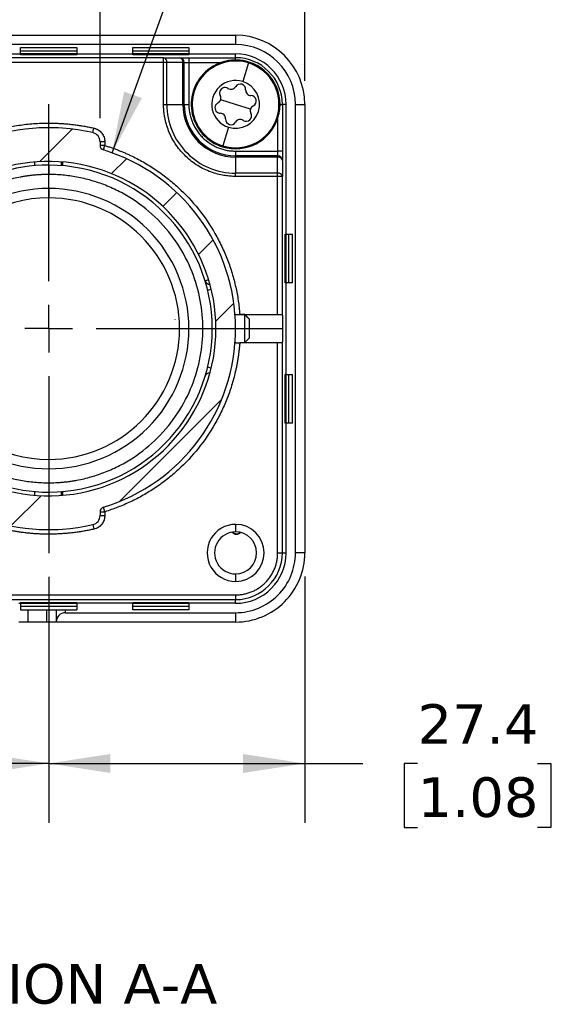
# Model space of a CAD drawing. Header units: millimetres. Extents: x 13 to 546, y 13 to 419.
# Tile 4 of 16: x 152 to 209, y 252 to 358. Entities that reach past the tile are written whole.
import ezdxf

# ---------------------------------------------------------------- set-up
doc = ezdxf.new("R2010")
doc.units = ezdxf.units.MM
doc.header["$LTSCALE"] = 2
doc.linetypes.add('SLD-Center', pattern=[19.05, 15.24, -1.27, 1.27, -1.27])
doc.linetypes.add('SLD-Solid', pattern=[0])
doc.layers.add('CENTER', color=40, linetype='SLD-Center')
doc.layers.add('DIMENSIONS', color=140, linetype='SLD-Solid', lineweight=25)
doc.layers.add('TEXT', color=140, linetype='SLD-Solid', lineweight=25)
doc.styles.add('SLDTEXTSTYLE0', font='VERDANA.TTF')
doc.dimstyles.new('SLDDIMSTYLE0', dxfattribs={"dimtxt": 4.316015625, "dimasz": 6.603999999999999, "dimexe": 0, "dimexo": 0.0625, "dimgap": 1.07900390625, "dimtad": 0, "dimtih": 1, "dimtoh": 1, "dimrnd": 1e-09, "dimzin": 12, "dimdsep": 46, "dimtxsty": 'SLDTEXTSTYLE0', "dimsah": 1, "dimcen": 0.09, "dimadec": 0, "dimazin": 3, "dimtfac": 1, "dimtofl": 0, "dimtmove": 0, "dimatfit": 3, "dimfxl": 0, "dimfrac": 2, "dimtolj": 1, "dimtzin": 12, "dimarcsym": 0})
doc.dimstyles.new('SLDDIMSTYLE2', dxfattribs={"dimtxt": 4.316015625, "dimasz": 6.603999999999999, "dimexe": 0, "dimexo": 0.0625, "dimgap": 1.07900390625, "dimtad": 0, "dimtih": 1, "dimtoh": 1, "dimrnd": 1e-09, "dimzin": 4, "dimdsep": 46, "dimtxsty": 'SLDTEXTSTYLE0', "dimsah": 1, "dimcen": 0, "dimadec": 0, "dimazin": 1, "dimtfac": 1, "dimtofl": 0, "dimtmove": 0, "dimatfit": 3, "dimfxl": 0, "dimfrac": 2, "dimtolj": 1, "dimtzin": 12, "dimarcsym": 0})

# ---------------------------------------------------------------- blocks, each defined once
blk = doc.blocks.new('_D_6')
at = {"layer": 'DIMENSIONS'}
for p, q in [((182.4280295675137, 298.2364393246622), (182.4280295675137, 271.8873060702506)), ((155.0280295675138, 298.196439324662), (155.0280295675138, 271.8873060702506)), ((155.0280295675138, 278.2373060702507), (182.4280295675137, 278.2373060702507)), ((182.4280295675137, 278.2373060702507), (188.6482652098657, 278.2373060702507)), ((194.4964438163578, 278.2373056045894), (193.047115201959, 278.2373056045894)), ((193.047115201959, 278.2373056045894), (193.047115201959, 271.3777376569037)), ((207.3218769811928, 278.2373056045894), (208.7712055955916, 278.2373056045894)), ((208.7712055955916, 278.2373056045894), (208.7712055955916, 271.3777376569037)), ((193.047115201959, 271.3777376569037), (194.4964438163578, 271.3777376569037)), ((208.7712055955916, 271.3777376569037), (207.3218769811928, 271.3777376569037))]:
    blk.add_line(p, q, dxfattribs=at)
for points in [[(155.0280295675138, 278.2373060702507), (161.6320295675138, 277.2213060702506), (161.6320295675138, 279.2533060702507)], [(182.4280295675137, 278.2373060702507), (175.8240295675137, 279.2533060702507), (175.8240295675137, 277.2213060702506)]]:
    blk.add_solid(points, dxfattribs=at)
at = {"layer": 'DIMENSIONS', "char_height": 4.233333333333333, "attachment_point": 1, "style": 'SLDTEXTSTYLE0'}
for s, insert in [('27.4', (194.4964442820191, 284.5803447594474)), ('1.08', (194.4964438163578, 276.7545575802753))]:
    blk.add_mtext(s, dxfattribs=dict(at, insert=insert))
blk = doc.blocks.new('_D_7')
at = {"layer": 'DIMENSIONS'}
for p, q in [((127.6280295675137, 298.2364393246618), (127.6280295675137, 271.8873060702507)), ((155.0280295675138, 298.196439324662), (155.0280295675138, 271.8873060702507)), ((101.2153127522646, 278.2373056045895), (99.76598413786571, 278.2373056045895)), ((99.76598413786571, 278.2373056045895), (99.76598413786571, 271.3777376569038)), ((114.0407459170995, 278.2373056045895), (115.4900745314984, 278.2373056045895)), ((115.4900745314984, 278.2373056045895), (115.4900745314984, 271.3777376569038)), ((127.6280295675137, 278.2373060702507), (119.888924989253, 278.2373060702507)), ((155.0280295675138, 278.2373060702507), (127.6280295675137, 278.2373060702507)), ((99.76598413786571, 271.3777376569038), (101.2153127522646, 271.3777376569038)), ((115.4900745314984, 271.3777376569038), (114.0407459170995, 271.3777376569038))]:
    blk.add_line(p, q, dxfattribs=at)
for points in [[(127.6280295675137, 278.2373060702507), (134.2320295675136, 277.2213060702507), (134.2320295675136, 279.2533060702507)], [(155.0280295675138, 278.2373060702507), (148.4240295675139, 279.2533060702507), (148.4240295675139, 277.2213060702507)]]:
    blk.add_solid(points, dxfattribs=at)
at = {"layer": 'DIMENSIONS', "char_height": 4.233333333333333, "attachment_point": 1, "style": 'SLDTEXTSTYLE0'}
for s, insert in [('27.4', (101.2153132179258, 284.5803447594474)), ('1.08', (101.2153127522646, 276.7545575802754))]:
    blk.add_mtext(s, dxfattribs=dict(at, insert=insert))
blk = doc.blocks.new('_D_10')
at = {"layer": 'DIMENSIONS'}
for p, q in [((101.215312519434, 369.9641499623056), (99.76598390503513, 369.9641499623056)), ((99.76598390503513, 369.9641499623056), (99.76598390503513, 363.1045820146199)), ((114.0407456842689, 369.9641499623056), (115.4900742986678, 369.9641499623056)), ((115.4900742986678, 369.9641499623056), (115.4900742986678, 363.1045820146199)), ((129.999040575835, 369.9641504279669), (117.299040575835, 369.9641504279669)), ((144.6106624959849, 343.5841096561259), (129.999040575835, 369.9641504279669)), ((99.76598390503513, 363.1045820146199), (101.215312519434, 363.1045820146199)), ((115.4900742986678, 363.1045820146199), (114.0407456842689, 363.1045820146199))]:
    blk.add_line(p, q, dxfattribs=at)
blk.add_solid([(144.6106624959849, 343.5841096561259), (142.2996067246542, 349.8534073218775), (140.5220631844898, 348.8688450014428)], dxfattribs=at)
at = {"layer": 'DIMENSIONS', "char_height": 4.233333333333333, "attachment_point": 1, "style": 'SLDTEXTSTYLE0'}
for s, insert in [('%%c', (97.9570185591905, 376.3071891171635)), ('43.0', (104.4736078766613, 376.3071891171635)), ('1.69', (101.215312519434, 368.4814019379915))]:
    blk.add_mtext(s, dxfattribs=dict(at, insert=insert))
blk = doc.blocks.new('_D_11')
at = {"layer": 'DIMENSIONS'}
for p, q in [((161.8066458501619, 343.5926653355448), (171.3070726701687, 369.9641504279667)), ((171.3070726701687, 369.9641504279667), (191.387639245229, 369.9641504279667)), ((194.6459332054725, 369.9641499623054), (193.1966045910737, 369.9641499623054)), ((193.1966045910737, 369.9641499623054), (193.1966045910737, 363.1045820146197)), ((207.4713663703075, 369.9641499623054), (208.9206949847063, 369.9641499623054)), ((208.9206949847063, 369.9641499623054), (208.9206949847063, 363.1045820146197)), ((193.1966045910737, 363.1045820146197), (194.6459332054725, 363.1045820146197)), ((208.9206949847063, 363.1045820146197), (207.4713663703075, 363.1045820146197))]:
    blk.add_line(p, q, dxfattribs=at)
blk.add_solid([(161.8066458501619, 343.5926653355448), (165.0008092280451, 349.4614294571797), (163.0890806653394, 350.1501368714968)], dxfattribs=at)
at = {"layer": 'DIMENSIONS', "char_height": 4.233333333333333, "attachment_point": 1, "style": 'SLDTEXTSTYLE0'}
for s, insert in [('%%c', (191.387639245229, 376.3071891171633)), ('40.0', (197.9042285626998, 376.3071891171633)), ('1.57', (194.6459332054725, 368.4814019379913))]:
    blk.add_mtext(s, dxfattribs=dict(at, insert=insert))
blk = doc.blocks.new('_D_12')
at = {"layer": 'DIMENSIONS'}
for p, q in [((127.6280295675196, 351.3164393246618), (127.6280295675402, 394.5264393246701)), ((160.5280295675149, 347.316439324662), (160.5280295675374, 394.5264393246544)), ((127.6280295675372, 388.1764393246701), (131.5715004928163, 388.1764393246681)), ((137.4196790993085, 388.1764388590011), (135.9703504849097, 388.1764388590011)), ((135.9703504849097, 388.1764388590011), (135.9703504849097, 381.3168709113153)), ((150.2451122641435, 388.1764388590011), (151.6944408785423, 388.1764388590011)), ((151.6944408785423, 388.1764388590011), (151.6944408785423, 381.3168709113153)), ((160.5280295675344, 388.1764393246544), (156.093291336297, 388.1764393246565)), ((135.9703504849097, 381.3168709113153), (137.4196790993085, 381.3168709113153)), ((151.6944408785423, 381.3168709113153), (150.2451122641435, 381.3168709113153))]:
    blk.add_line(p, q, dxfattribs=at)
for points in [[(127.6280295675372, 388.1764393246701), (134.2320295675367, 387.1604393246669), (134.2320295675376, 389.192439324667)], [(160.5280295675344, 388.1764393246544), (153.9240295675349, 389.1924393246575), (153.9240295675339, 387.1604393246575)]]:
    blk.add_solid(points, dxfattribs=at)
at = {"layer": 'DIMENSIONS', "char_height": 4.233333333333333, "attachment_point": 1, "style": 'SLDTEXTSTYLE0'}
for s, insert in [('32.9', (137.4196795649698, 394.519478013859)), ('1.30', (137.4196790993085, 386.6936908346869))]:
    blk.add_mtext(s, dxfattribs=dict(at, insert=insert))
blk = doc.blocks.new('_D_13')
at = {"layer": 'DIMENSIONS'}
for p, q in [((160.5280295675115, 347.316439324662), (160.5280295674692, 394.5264393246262)), ((182.4280295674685, 351.3164393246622), (182.4280295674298, 394.5264393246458)), ((160.5280295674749, 388.1764393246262), (182.4280295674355, 388.1764393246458)), ((182.4280295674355, 388.1764393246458), (188.6482652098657, 388.1764393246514)), ((194.4964438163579, 388.1764388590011), (193.047115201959, 388.1764388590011)), ((193.047115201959, 388.1764388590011), (193.047115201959, 381.3168709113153)), ((207.3218769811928, 388.1764388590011), (208.7712055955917, 388.1764388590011)), ((208.7712055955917, 388.1764388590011), (208.7712055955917, 381.3168709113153)), ((193.047115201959, 381.3168709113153), (194.4964438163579, 381.3168709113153)), ((208.7712055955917, 381.3168709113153), (207.3218769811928, 381.3168709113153))]:
    blk.add_line(p, q, dxfattribs=at)
for points in [[(160.5280295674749, 388.1764393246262), (167.1320295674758, 387.1604393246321), (167.132029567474, 389.1924393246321)], [(182.4280295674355, 388.1764393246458), (175.8240295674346, 389.1924393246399), (175.8240295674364, 387.1604393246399)]]:
    blk.add_solid(points, dxfattribs=at)
at = {"layer": 'DIMENSIONS', "char_height": 4.233333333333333, "attachment_point": 1, "style": 'SLDTEXTSTYLE0'}
for s, insert in [('21.9', (194.4964442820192, 394.519478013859)), ('0.86', (194.4964438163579, 386.6936908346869))]:
    blk.add_mtext(s, dxfattribs=dict(at, insert=insert))
blk = doc.blocks.new('SW_CENTERMARKSYMBOL_0')
at = {"layer": 'CENTER', "color": 0}
for p, q in [((0, 5.079999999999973), (0, 24.04000000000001)), ((0, 0), (0, 2.539999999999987)), ((-5.080000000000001, 0), (-24.04000000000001, 0)), ((0, 0), (-2.540000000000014, 0)), ((0, 0), (0, -2.540000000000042)), ((0, 0), (2.539999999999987, 0)), ((5.080000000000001, 0), (24.03999999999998, 0)), ((0, -5.080000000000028), (0, -24.04000000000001))]:
    blk.add_line(p, q, dxfattribs=at)

msp = doc.modelspace()

# ---------------------------------------------------------------- hatches: boundary and pattern name
at = {"layer": 'DIMENSIONS'}
h = msp.add_hatch(dxfattribs=at)
h.set_pattern_fill('ANSI31', color=256, scale=2, style=0)
h.set_pattern_definition([(45, (0, 0), (-4.490128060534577, 4.490128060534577), [])])
edge = h.paths.add_edge_path(flags=0)
edge.add_arc((155.0280295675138, 324.776439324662), 20, 287.0186474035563, 360.0000000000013)
edge.add_arc((155.0280295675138, 324.776439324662), 20, 4.885331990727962e-13, 72.98135259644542)
edge.add_arc((161.0280295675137, 344.3787351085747), 0.4999999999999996, 180, 252.9813525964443, ccw=False)
edge.add_line((160.5280295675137, 344.3787351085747), (160.5280295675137, 344.776439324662))
edge.add_arc((159.5280295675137, 344.776439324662), 1, 0, 77.31961650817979)
edge.add_arc((155.0280295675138, 324.776439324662), 21.5, 77.31961650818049, 282.6803834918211)
edge.add_arc((159.528029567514, 304.776439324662), 1, 282.680383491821, 360.0000000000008)
edge.add_line((160.528029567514, 304.776439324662), (160.528029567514, 305.1741435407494))
edge.add_arc((161.028029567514, 305.1741435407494), 0.4999999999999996, 107.01864740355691, 180, ccw=False)
edge = h.paths.add_edge_path(flags=0)
edge.add_arc((155.0280295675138, 324.776439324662), 17.9, 202.2154271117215, 359.99999999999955, ccw=False)
edge.add_line((138.4567677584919, 318.0086271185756), (138.4567677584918, 331.5442515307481))
edge.add_arc((155.0280295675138, 324.776439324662), 17.9, -5.115907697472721e-13, 157.7845728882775, ccw=False)

# ---------------------------------------------------------------- linework, layer by layer
for p, q in [((135.0280295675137, 356.1764393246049), (175.0280295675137, 356.1764393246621)), ((175.0280295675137, 355.1764393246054), (135.0280295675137, 355.1764393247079)), ((175.0280295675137, 356.1764393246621), (175.0280295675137, 355.1764393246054)), ((146.0280295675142, 354.176439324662), (152.0280295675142, 354.176439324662)), ((152.0280295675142, 354.876439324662), (158.0280295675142, 354.876439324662)), ((152.0280295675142, 354.176439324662), (152.0280295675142, 354.876439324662)), ((158.0280295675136, 354.4764393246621), (152.0280295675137, 354.4764393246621)), ((158.0280295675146, 354.1764393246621), (152.0280295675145, 354.1764393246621)), ((152.0280295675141, 354.076439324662), (152.0280295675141, 354.176439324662)), ((158.0280295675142, 354.876439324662), (158.0280295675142, 354.176439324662)), ((158.0280295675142, 354.176439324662), (164.0280295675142, 354.176439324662)), ((158.0280295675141, 354.176439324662), (158.0280295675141, 354.076439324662)), ((164.0280295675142, 354.876439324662), (170.0280295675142, 354.876439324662)), ((164.0280295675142, 354.176439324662), (164.0280295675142, 354.876439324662)), ((170.0280295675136, 354.4764393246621), (164.0280295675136, 354.4764393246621)), ((170.0280295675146, 354.1764393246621), (164.0280295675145, 354.1764393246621)), ((164.0280295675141, 354.076439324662), (164.0280295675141, 354.176439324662)), ((170.0280295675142, 354.876439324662), (170.0280295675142, 354.176439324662)), ((170.0280295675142, 354.176439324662), (175.0280295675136, 354.176439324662)), ((170.0280295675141, 354.176439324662), (170.0280295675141, 354.076439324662)), ((175.0280295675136, 353.776439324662), (175.0280295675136, 354.176439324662)), ((167.3209227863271, 353.776439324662), (135.0280295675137, 353.776439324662)), ((167.3209227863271, 353.276439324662), (135.0280295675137, 353.276439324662)), ((158.0280295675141, 354.076439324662), (152.0280295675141, 354.076439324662)), ((170.0280295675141, 354.076439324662), (164.0280295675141, 354.076439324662)), ((167.3209227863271, 353.276439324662), (167.3209227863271, 353.776439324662)), ((167.3209227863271, 353.776439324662), (169.0280295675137, 353.776439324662)), ((167.3209227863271, 348.776439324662), (167.3209227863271, 353.276439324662)), ((167.6744761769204, 353.276439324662), (167.3209227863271, 353.276439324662)), ((167.6744761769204, 348.776439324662), (167.6744761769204, 353.276439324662)), ((169.3815829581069, 353.276439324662), (167.6744761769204, 353.276439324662)), ((169.3815829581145, 348.776439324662), (169.3815829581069, 353.276439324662)), ((169.5280295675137, 353.276439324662), (169.3815829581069, 353.276439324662)), ((169.5280295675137, 348.776439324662), (169.5280295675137, 353.276439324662)), ((169.5280295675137, 353.276439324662), (170.0280295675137, 353.276439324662)), ((170.0280295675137, 353.776439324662), (170.0280295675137, 353.276439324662)), ((170.0280295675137, 353.776439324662), (175.0280295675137, 353.776439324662)), ((170.0280295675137, 353.276439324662), (170.0280295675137, 348.776439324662)), ((170.0280295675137, 353.276439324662), (173.5073389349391, 353.276439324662)), ((175.0280295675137, 353.526439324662), (175.0280295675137, 353.776439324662)), ((176.4067204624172, 353.2085487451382), (175.787664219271, 351.218454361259)), ((176.4389206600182, 353.31206346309), (176.4067204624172, 353.2085487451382)), ((175.0280295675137, 348.776439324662), (173.4328425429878, 349.2726522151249)), ((167.3209227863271, 348.776439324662), (167.6744761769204, 348.776439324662)), ((167.6744761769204, 348.776439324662), (169.3815829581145, 348.776439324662)), ((169.3815829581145, 348.776439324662), (169.5280295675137, 348.776439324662)), ((169.5280295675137, 348.776439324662), (170.0280295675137, 348.776439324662)), ((176.6232165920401, 348.280226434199), (175.0280295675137, 348.776439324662)), ((179.7780295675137, 348.776439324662), (180.0280295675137, 348.776439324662)), ((180.0280295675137, 348.776439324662), (180.0280295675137, 343.776439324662)), ((180.4280295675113, 348.776439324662), (180.0280295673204, 348.776439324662)), ((180.4280295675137, 334.8764393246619), (180.4280295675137, 348.776439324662)), ((181.4280295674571, 300.7764393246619), (181.4280295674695, 348.776439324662)), ((181.4280295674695, 348.776439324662), (182.4280295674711, 348.776439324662)), ((182.4280295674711, 348.776439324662), (182.4280295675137, 300.7764393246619)), ((155.0280295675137, 346.276439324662), (155.0280295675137, 346.776439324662)), ((179.5280295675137, 347.2557486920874), (179.5280295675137, 343.776439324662)), ((154.0280295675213, 346.2764393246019), (154.0036102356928, 346.2520199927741)), ((155.9522541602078, 346.2764393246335), (154.0280295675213, 346.2764393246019)), ((156.0280295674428, 346.2764393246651), (155.9522541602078, 346.2764393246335)), ((155.9713911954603, 346.2557332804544), (155.9522541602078, 346.2764393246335)), ((156.0524488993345, 346.2520199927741), (156.0280295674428, 346.2764393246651)), ((159.7475417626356, 345.7520490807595), (159.8572978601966, 346.2398539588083)), ((174.2683949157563, 346.334424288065), (173.6493386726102, 344.3443299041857)), ((160.5280295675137, 344.776439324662), (160.5280295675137, 344.3787351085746)), ((161.0280295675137, 344.776439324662), (160.5280295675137, 344.776439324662)), ((161.0280295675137, 344.776439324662), (161.0280295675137, 344.3787351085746)), ((161.0280295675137, 344.3787351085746), (160.5280295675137, 344.3787351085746)), ((160.881688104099, 343.9006303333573), (161.0280295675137, 344.3787351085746)), ((173.6493386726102, 344.3443299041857), (173.6171384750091, 344.2408151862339)), ((175.0280295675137, 343.776439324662), (175.0280295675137, 343.276439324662)), ((175.0280295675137, 343.776439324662), (179.5280295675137, 343.776439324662)), ((179.5280295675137, 343.776439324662), (179.5280295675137, 343.276439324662)), ((180.0280295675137, 343.776439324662), (179.5280295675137, 343.776439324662)), ((153.5280295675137, 342.6134794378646), (153.5280295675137, 342.2120350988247)), ((156.4143664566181, 342.221440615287), (156.4143664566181, 342.6226733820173)), ((156.5280295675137, 342.212029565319), (156.5280295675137, 342.6134794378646)), ((175.0280295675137, 343.1299927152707), (175.0280295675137, 343.276439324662)), ((179.5280295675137, 343.276439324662), (175.0280295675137, 343.276439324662)), ((175.0280295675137, 343.1299927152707), (175.0280295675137, 341.4228859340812)), ((179.5280295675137, 343.1299927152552), (175.0280295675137, 343.1299927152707)), ((179.5280295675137, 343.1299927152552), (179.5280295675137, 343.276439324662)), ((179.5280295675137, 341.4228859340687), (179.5280295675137, 343.1299927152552)), ((180.0280295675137, 342.776439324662), (180.0280295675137, 341.0693325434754)), ((155.0280295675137, 342.276439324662), (155.0280295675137, 341.276439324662)), ((175.0280295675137, 341.0693325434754), (175.0280295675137, 341.4228859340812)), ((179.5280295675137, 341.4228859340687), (175.0280295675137, 341.4228859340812)), ((179.5280295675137, 341.0693325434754), (175.0280295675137, 341.0693325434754)), ((179.5280295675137, 341.0693325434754), (179.5280295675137, 341.4228859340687)), ((179.5280295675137, 326.301439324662), (179.5280295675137, 341.0693325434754)), ((180.0280295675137, 341.0693325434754), (179.5280295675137, 341.0693325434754)), ((180.0280295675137, 326.2171422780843), (180.0280295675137, 341.0693325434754)), ((155.0280295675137, 339.776439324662), (155.0280295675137, 338.776439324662)), ((180.3280295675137, 329.6764393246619), (180.3280295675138, 334.8764393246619)), ((180.3280295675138, 334.8764393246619), (180.4280295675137, 334.8764393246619)), ((180.4280295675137, 329.6764393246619), (180.4280295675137, 334.8764393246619)), ((180.4280295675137, 334.8764393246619), (181.1280295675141, 334.8764393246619)), ((180.7280295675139, 329.6764393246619), (180.7280295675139, 334.8764393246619)), ((181.1280295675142, 329.6764393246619), (181.1280295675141, 334.8764393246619)), ((172.1497379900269, 329.9972726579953), (171.7671299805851, 329.8806059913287)), ((172.033235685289, 328.9083837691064), (172.4219261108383, 329.0028282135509)), ((172.2453899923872, 329.526439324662), (172.2453899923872, 329.6726112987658)), ((172.2862884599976, 329.526439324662), (172.2453899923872, 329.526439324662)), ((180.4280295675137, 329.6764393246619), (180.3280295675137, 329.6764393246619)), ((180.4280295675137, 319.876439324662), (180.4280295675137, 329.6764393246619)), ((181.1280295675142, 329.6764393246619), (180.4280295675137, 329.6764393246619)), ((168.52802956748, 325.7764393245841), (168.5280295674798, 325.7689462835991)), ((176.028029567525, 326.2651997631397), (175.0859576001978, 326.2651997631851)), ((175.4712283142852, 326.301439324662), (179.5280295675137, 326.301439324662)), ((176.028029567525, 326.276439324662), (175.4730778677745, 326.276439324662)), ((176.52802956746, 325.7764393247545), (176.0280295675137, 326.2764393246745)), ((176.028029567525, 326.2651997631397), (176.0280295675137, 326.276439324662)), ((176.0280295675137, 323.276439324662), (176.028029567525, 326.2651997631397)), ((176.52802956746, 325.7689462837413), (176.028029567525, 326.2651997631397)), ((176.52802956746, 325.7689462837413), (176.52802956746, 325.7764393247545)), ((176.52802956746, 323.7764393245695), (176.52802956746, 325.7689462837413)), ((180.0280295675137, 326.2171422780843), (180.0280295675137, 324.776439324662)), ((176.5280295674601, 324.776439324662), (180.0280295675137, 324.776439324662)), ((180.0280295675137, 324.776439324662), (180.0280295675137, 323.3357363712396)), ((176.0280295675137, 323.2764393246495), (176.52802956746, 323.7764393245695)), ((179.5280295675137, 323.251439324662), (175.4712283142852, 323.251439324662)), ((175.4730778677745, 323.276439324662), (176.0280295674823, 323.276439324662)), ((179.5280295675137, 300.776439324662), (179.5280295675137, 323.251439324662)), ((180.0280295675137, 300.776439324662), (180.0280295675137, 323.3357363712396)), ((172.4219261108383, 320.5500504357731), (172.033235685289, 320.6444948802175)), ((172.2453899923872, 320.026439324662), (172.2862884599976, 320.026439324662)), ((180.3280295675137, 314.6764393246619), (180.3280295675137, 319.876439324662)), ((180.4280295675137, 319.876439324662), (180.3280295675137, 319.876439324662)), ((180.4280295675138, 314.6764393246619), (180.4280295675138, 319.876439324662)), ((180.4280295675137, 319.876439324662), (181.1280295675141, 319.876439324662)), ((180.7280295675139, 314.6764393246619), (180.7280295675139, 319.876439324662)), ((181.1280295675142, 314.6764393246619), (181.1280295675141, 319.876439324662)), ((180.4280295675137, 314.6764393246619), (180.3280295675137, 314.6764393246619)), ((180.4280295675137, 300.776439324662), (180.4280295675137, 314.6764393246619)), ((181.1280295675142, 314.6764393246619), (180.4280295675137, 314.6764393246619)), ((155.0280295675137, 310.776439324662), (155.0280295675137, 309.776439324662)), ((155.0280295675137, 308.276439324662), (155.0280295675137, 307.276439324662)), ((153.5280295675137, 307.3408435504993), (153.5280295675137, 306.9393992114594)), ((156.4143664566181, 306.9302052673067), (156.4143664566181, 307.331438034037)), ((156.5280295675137, 306.9393992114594), (156.5280295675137, 307.3408435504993)), ((161.0280295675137, 305.1741435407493), (160.881688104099, 305.6522483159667)), ((160.5280295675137, 305.1741435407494), (160.5280295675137, 304.776439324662)), ((160.5280295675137, 305.1741435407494), (161.0280295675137, 305.1741435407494)), ((160.5280295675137, 304.776439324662), (161.0280295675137, 304.776439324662)), ((161.0280295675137, 305.1741435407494), (161.0280295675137, 304.776439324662)), ((159.7475417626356, 303.8008295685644), (159.8572978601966, 303.3130246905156)), ((175.0280295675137, 303.8264393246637), (175.0280295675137, 303.0264393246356)), ((154.003610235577, 303.3008586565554), (154.0280295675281, 303.2764393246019)), ((154.0280295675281, 303.2764393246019), (155.9522541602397, 303.2764393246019)), ((155.0280295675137, 303.276439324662), (155.0280295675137, 302.776439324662)), ((155.9522541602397, 303.2764393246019), (156.0280295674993, 303.2764393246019)), ((156.0280295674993, 303.2764393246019), (156.0524488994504, 303.3008586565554)), ((179.5280295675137, 300.776439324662), (180.0280295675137, 300.776439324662)), ((180.0280295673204, 300.776439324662), (180.4280295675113, 300.776439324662)), ((182.4280295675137, 300.7764393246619), (181.4280295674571, 300.7764393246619)), ((175.0280295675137, 298.5264393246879), (175.0280295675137, 297.7264393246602)), ((142.7351363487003, 296.276439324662), (175.0280295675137, 296.276439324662)), ((175.0280295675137, 296.276439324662), (175.0280295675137, 295.776439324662)), ((142.7351363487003, 295.776439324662), (175.0280295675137, 295.776439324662)), ((151.8280295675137, 295.3764393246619), (152.0280295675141, 295.3764393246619)), ((152.0280295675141, 295.476439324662), (158.0280295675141, 295.476439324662)), ((152.0280295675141, 295.3764393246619), (152.0280295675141, 295.476439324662)), ((152.0280295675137, 295.3764393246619), (158.0280295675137, 295.3764393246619)), ((152.0280295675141, 295.3764393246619), (152.0280295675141, 294.676439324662)), ((152.0280295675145, 295.0764393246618), (158.0280295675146, 295.0764393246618)), ((158.0280295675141, 295.476439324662), (158.0280295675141, 295.3764393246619)), ((158.0280295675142, 295.3764393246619), (158.0280295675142, 294.676439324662)), ((164.0280295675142, 295.3764393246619), (158.0280295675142, 295.3764393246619)), ((164.0280295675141, 295.476439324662), (170.0280295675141, 295.476439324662)), ((164.0280295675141, 295.3764393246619), (164.0280295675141, 295.476439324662)), ((164.0280295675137, 295.3764393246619), (170.0280295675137, 295.3764393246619)), ((164.0280295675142, 294.676439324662), (164.0280295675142, 295.3764393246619)), ((164.0280295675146, 295.0764393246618), (170.0280295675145, 295.0764393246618)), ((170.0280295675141, 295.476439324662), (170.0280295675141, 295.3764393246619)), ((170.0280295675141, 295.3764393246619), (170.0280295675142, 294.676439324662)), ((175.0280295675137, 295.3764393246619), (170.0280295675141, 295.3764393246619)), ((175.0280295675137, 295.3764393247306), (175.0280295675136, 295.7764393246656)), ((152.0280295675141, 294.676439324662), (152.8280295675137, 294.676439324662)), ((152.8280295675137, 293.3764393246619), (152.8280295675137, 294.676439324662)), ((152.8280295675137, 294.676439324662), (154.8280295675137, 294.676439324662)), ((154.8280295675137, 293.3764393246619), (154.8280295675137, 294.676439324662)), ((154.8280295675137, 294.676439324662), (155.8280295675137, 294.676439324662)), ((155.8280295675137, 294.676439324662), (155.8280295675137, 293.3764393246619)), ((155.8280295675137, 294.676439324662), (156.8280295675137, 294.676439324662)), ((156.8280295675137, 294.3764393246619), (156.8280295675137, 294.676439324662)), ((156.8280295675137, 294.676439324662), (158.0280295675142, 294.676439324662)), ((156.8280295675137, 294.3764393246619), (175.0280295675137, 294.3764393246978)), ((170.0280295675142, 294.676439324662), (164.0280295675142, 294.676439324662)), ((175.0280295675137, 294.3764393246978), (175.0280295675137, 293.3764393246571)), ((152.8280295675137, 293.3764393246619), (151.8280295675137, 293.3764393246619)), ((154.8280295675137, 293.3764393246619), (152.8280295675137, 293.3764393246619)), ((155.8280295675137, 293.3764393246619), (154.8280295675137, 293.3764393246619)), ((175.0280295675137, 293.3764393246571), (155.8280295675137, 293.3764393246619))]:
    msp.add_line(p, q)
for centre, radius, start, end in [((175.0280295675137, 348.776439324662), 7.400000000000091, 3.414230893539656e-10, 90), ((175.0280295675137, 348.776439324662), 6.399999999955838, 6.790484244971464e-10, 90), ((175.0280295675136, 348.776439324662), 5.400000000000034, 7.539092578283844e-14, 90), ((167.2325344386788, 353.338939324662), 0.4463392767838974, 351.9505330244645, 78.57824634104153), ((168.9396412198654, 353.338939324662), 0.4463392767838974, 351.9505330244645, 78.57824634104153), ((169.0280295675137, 353.276439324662), 0.5, 0, 90), ((175.0280295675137, 348.776439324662), 4.750000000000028, 72.72071272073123, 252.7207127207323), ((175.0280295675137, 348.776439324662), 4.641592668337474, 72.72071272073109, 252.7207127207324), ((175.0280295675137, 348.776439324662), 4.750000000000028, 252.7207127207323, 72.72071272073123), ((175.0280295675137, 348.776439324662), 4.641592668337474, 252.7207127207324, 72.72071272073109), ((175.0280295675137, 348.776439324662), 5, 0, 90), ((175.0280295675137, 348.776439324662), 2.557436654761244, 72.72071272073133, 252.7207127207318), ((175.0280295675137, 348.776439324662), 2.557436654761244, 252.7207127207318, 72.72071272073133), ((175.5242424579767, 350.3716263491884), 0.5794166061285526, 356.5998067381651, 148.841618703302), ((173.894663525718, 350.0037658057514), 0.5794166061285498, 162.7207127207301, 208.8416187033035), ((173.894663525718, 350.0037658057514), 0.5794166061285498, 56.59980673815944, 162.7207127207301), ((174.5325821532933, 350.9712130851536), 0.5794166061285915, 236.5998067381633, 328.8416187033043), ((176.6810356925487, 350.302896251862), 0.5794166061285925, 176.5998067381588, 268.8416187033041), ((173.398450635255, 348.4085787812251), 0.5794166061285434, 116.5998067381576, 162.7207127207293), ((172.8795760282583, 349.4447561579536), 0.5794166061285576, 296.5998067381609, 28.84161870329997), ((176.6576084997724, 349.1442998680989), 0.579416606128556, 296.5998067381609, 88.84161870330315), ((175.0280295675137, 348.776439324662), 7.353553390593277, 180, 270.0000000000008), ((175.0280295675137, 348.776439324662), 5.646446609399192, 179.9999999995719, 270.0000000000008), ((175.0280295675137, 348.776439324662), 5.5, 180, 270.0000000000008), ((173.398450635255, 348.4085787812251), 0.5794166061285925, 162.7207127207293, 268.8416187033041), ((173.3750234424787, 347.249982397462), 0.5794166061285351, 356.5998067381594, 88.84161870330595), ((176.1613956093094, 347.5491128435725), 0.5794166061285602, 236.5998067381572, 28.84161870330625), ((177.1764831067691, 348.1081224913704), 0.5794166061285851, 162.7207127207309, 208.8416187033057), ((177.1764831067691, 348.1081224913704), 0.5794166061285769, 116.5998067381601, 162.7207127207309), ((174.5318166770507, 347.1812523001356), 0.579416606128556, 176.5998067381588, 328.8416187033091), ((175.5234769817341, 346.5816655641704), 0.5794166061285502, 56.59980673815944, 148.841618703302), ((155.0280295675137, 324.776439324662), 21.49999999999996, 77.31961650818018, 282.6803834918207), ((159.5280295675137, 344.776439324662), 1, 0, 77.31961650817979), ((161.0280295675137, 344.3787351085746), 0.5, 180, 252.9813525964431), ((155.0280295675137, 324.776439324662), 20.00000000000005, 3.663998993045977e-13, 72.98135259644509), ((155.0280295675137, 324.776439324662), 17.9, 4.093853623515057e-13, 157.7845728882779), ((179.5280295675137, 342.776439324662), 0.5000000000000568, 0, 90), ((179.5905295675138, 342.6880509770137), 0.4463392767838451, 11.42175365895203, 98.04946697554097), ((155.0280295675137, 324.776439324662), 17.50000000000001, 90, 161.2498425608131), ((155.0280295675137, 324.776439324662), 17.5, 270.0000000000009, 90), ((179.5905295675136, 340.9809441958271), 0.4463392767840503, 11.42175365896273, 98.04946697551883), ((155.0280295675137, 324.776439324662), 14, 90, 270.0000000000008), ((155.0280295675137, 324.776439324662), 14, 270.0000000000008, 90), ((172.2453899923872, 330.026439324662), 0.5, 196.9577633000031, 270.0000000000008), ((155.0280295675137, 324.776439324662), 17.89999999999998, 202.2154271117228, 4.093853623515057e-13), ((155.0280295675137, 324.776439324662), 20, 287.0186474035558, 3.663998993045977e-13), ((172.2453899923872, 319.526439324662), 0.5, 90, 163.0422366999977), ((155.0280295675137, 324.776439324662), 17.50000000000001, 198.7501574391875, 270.0000000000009), ((161.0280295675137, 305.1741435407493), 0.5000000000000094, 107.0186474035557, 179.9999999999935), ((159.5280295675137, 304.776439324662), 1, 282.680383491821, 0), ((175.0280295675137, 300.776439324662), 3.050000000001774, 90, 270.0000000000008), ((175.0280295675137, 300.776439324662), 3.050000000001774, 270.0000000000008, 90), ((175.0280295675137, 300.776439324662), 2.249999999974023, 90, 270.0000000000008), ((175.1280295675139, 303.3764393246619), 0.6000000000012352, 219.2630328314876, 316.3317708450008), ((175.1280295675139, 303.3764393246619), 0.5525131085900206, 222.2282019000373, 313.366601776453), ((175.0280295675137, 300.776439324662), 2.249999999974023, 270.0000000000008, 90), ((175.0280295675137, 300.776439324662), 5, 270.0000000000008, 0), ((175.0280295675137, 300.776439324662), 5.400000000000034, 270.0000000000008, 0), ((175.0280295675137, 300.7764393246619), 6.399999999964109, 270.0000000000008, 1.01182986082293e-09), ((175.0280295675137, 300.7764393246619), 7.400000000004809, 270.0000000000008, 4.781628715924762e-10), ((156.8280295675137, 293.3764393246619), 1, 90, 180)]:
    msp.add_arc(centre, radius, start, end)
for points, knots in [([(169.0280295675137, 353.776439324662), (169.0288642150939, 353.776439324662), (169.0305266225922, 353.776439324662), (169.0442171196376, 353.776439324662), (169.0661617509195, 353.776439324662), (169.1086810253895, 353.776439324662), (169.1859806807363, 353.776439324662), (169.3160136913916, 353.776439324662), (169.4748690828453, 353.776439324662), (169.6526635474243, 353.776439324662), (169.8394351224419, 353.776439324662), (169.9651356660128, 353.776439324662), (170.0280295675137, 353.776439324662)], [0, 0, 0, 0, 0.06025898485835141, 0.1200207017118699, 0.1798243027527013, 0.2402078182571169, 0.3699983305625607, 0.5001303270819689, 0.6299209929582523, 0.7600531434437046, 0.8799432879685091, 1, 1, 1, 1]), ([(175.0280295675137, 341.0693325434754), (174.9339136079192, 341.0703205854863), (174.7458568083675, 341.0722948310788), (174.4642836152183, 341.0883194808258), (174.1836144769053, 341.1139148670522), (173.9038430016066, 341.1500184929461), (173.4725812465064, 341.2216914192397), (172.8950071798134, 341.3576232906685), (172.1770095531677, 341.6025741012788), (171.4766961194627, 341.921326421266), (170.5703884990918, 342.4507613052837), (169.5393078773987, 343.2877170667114), (168.7024618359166, 344.3186614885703), (168.1729997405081, 345.2249485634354), (167.8542834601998, 345.9250910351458), (167.6092993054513, 346.6432580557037), (167.4588362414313, 347.2817928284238), (167.3737117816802, 347.8379143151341), (167.3291434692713, 348.3062702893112), (167.3236649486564, 348.6196056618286), (167.3209227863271, 348.776439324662)], [0, 0, 0, 0, 0.02333726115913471, 0.04663109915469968, 0.06991278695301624, 0.09321364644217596, 0.1165649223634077, 0.1783068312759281, 0.2400920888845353, 0.3044081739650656, 0.3687677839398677, 0.5000056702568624, 0.6312435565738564, 0.6955596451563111, 0.7599192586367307, 0.8216611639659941, 0.8834464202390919, 0.9223120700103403, 0.9611148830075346, 0.9999999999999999, 0.9999999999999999, 0.9999999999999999, 0.9999999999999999]), ([(170.0280295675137, 348.776439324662), (170.0290769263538, 348.697302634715), (170.0311647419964, 348.5395507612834), (170.0482192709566, 348.3040394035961), (170.0754955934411, 348.0706018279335), (170.1139734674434, 347.8392412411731), (170.1633931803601, 347.6099613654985), (170.2238169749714, 347.3827655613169), (170.2952490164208, 347.157657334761), (170.4082163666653, 346.8517234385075), (170.5807105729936, 346.4725268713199), (170.8376809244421, 346.032831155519), (171.1401247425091, 345.6182450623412), (171.6009865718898, 345.1073134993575), (172.1360561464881, 344.6726638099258), (172.7239582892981, 344.3292415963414), (173.1781541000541, 344.1225262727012), (173.6441039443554, 343.9633579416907), (174.1077523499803, 343.8549062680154), (174.5705176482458, 343.7884426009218), (174.8754961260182, 343.7804411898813), (175.0280295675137, 343.776439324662)], [0, 0, 0, 0, 0.03023994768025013, 0.06028061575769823, 0.0901883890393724, 0.1200305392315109, 0.1498747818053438, 0.1797888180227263, 0.2098398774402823, 0.2400942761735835, 0.3043854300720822, 0.3687436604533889, 0.4344028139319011, 0.500130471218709, 0.6313415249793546, 0.6956326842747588, 0.7599909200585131, 0.8217084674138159, 0.8834928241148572, 0.9417295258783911, 1, 1, 1, 1]), ([(155.0280295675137, 302.776439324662), (154.8786613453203, 302.7773105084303), (154.580136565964, 302.7790516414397), (154.1327889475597, 302.7931637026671), (153.6862599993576, 302.8156995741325), (153.2405498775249, 302.847481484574), (152.7956589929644, 302.8882893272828), (152.3515869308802, 302.9381823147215), (151.9083363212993, 302.9971434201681), (151.4658984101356, 303.065181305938), (150.4714560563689, 303.2387992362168), (148.939124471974, 303.5993957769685), (146.8894563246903, 304.2987398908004), (144.8906398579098, 305.2083964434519), (142.9556085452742, 306.3392856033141), (141.1318050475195, 307.6696221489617), (139.4443962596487, 309.1925524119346), (137.9213262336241, 310.8800750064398), (136.5910698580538, 312.7037173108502), (135.4600685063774, 314.6389080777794), (134.5504539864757, 316.6374796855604), (133.8510548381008, 318.6875826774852), (133.2170847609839, 321.3796118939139), (132.9045156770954, 324.7764392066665), (133.2170692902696, 328.1730920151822), (133.8510051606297, 330.8651266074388), (134.5503247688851, 332.9150736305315), (135.4599881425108, 334.913812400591), (136.590875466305, 336.8488649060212), (137.9212124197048, 338.6726626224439), (139.4441429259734, 340.3600729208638), (141.131664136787, 341.8831427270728), (142.9553116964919, 343.2133984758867), (144.8904832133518, 344.3444024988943), (146.8891254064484, 345.2540071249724), (148.9389750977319, 345.9534418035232), (150.5875591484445, 346.3414024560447), (151.8187522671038, 346.5461374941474), (152.617200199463, 346.6491862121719), (153.4183730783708, 346.7222475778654), (154.2222910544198, 346.7679857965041), (154.7592651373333, 346.7736195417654), (155.0280295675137, 346.776439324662)], [0, 0, 0, 0, 0.006486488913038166, 0.01296378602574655, 0.01943456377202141, 0.02590150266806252, 0.03236728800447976, 0.03883460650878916, 0.04530614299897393, 0.05178457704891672, 0.05827257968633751, 0.08914412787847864, 0.1200232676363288, 0.1521816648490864, 0.1843476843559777, 0.2171903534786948, 0.25004080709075, 0.2828834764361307, 0.3157339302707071, 0.3478923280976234, 0.3800583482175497, 0.4109298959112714, 0.4418090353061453, 0.5000011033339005, 0.5581931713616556, 0.5890647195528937, 0.6199438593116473, 0.6521022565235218, 0.6842682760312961, 0.7171109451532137, 0.7499613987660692, 0.782804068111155, 0.8156545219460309, 0.8478129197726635, 0.8799789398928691, 0.9108504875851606, 0.9417296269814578, 0.9533981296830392, 0.9650437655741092, 0.9766821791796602, 0.9883290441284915, 1, 1, 1, 1]), ([(155.0280295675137, 346.776439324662), (155.190806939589, 346.7754090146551), (155.5160430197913, 346.7733504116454), (156.0032624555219, 346.7566533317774), (156.4892899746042, 346.7299860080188), (156.9741249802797, 346.6923756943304), (157.4577682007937, 346.6440870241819), (157.9402151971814, 346.5850323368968), (158.4214808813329, 346.5152981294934), (158.9015078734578, 346.4346260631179), (159.3805091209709, 346.3439652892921), (159.6982645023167, 346.2745803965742), (159.8572978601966, 346.2398539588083)], [0, 0, 0, 0, 0.1002948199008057, 0.2003932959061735, 0.3003442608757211, 0.4001967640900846, 0.4999999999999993, 0.5998032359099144, 0.699655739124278, 0.7996067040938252, 0.8997051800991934, 1, 1, 1, 1]), ([(159.8572978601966, 346.2398539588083), (159.8971328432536, 346.2299168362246), (159.9765552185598, 346.210104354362), (160.0920032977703, 346.1682034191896), (160.2038541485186, 346.1175362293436), (160.3511733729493, 346.0353976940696), (160.5250344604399, 345.9077110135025), (160.7049482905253, 345.7182353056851), (160.850622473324, 345.5009220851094), (160.9527774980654, 345.2659640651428), (161.0166473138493, 345.0221536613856), (161.0242341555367, 344.8583727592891), (161.0280295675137, 344.776439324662)], [0, 0, 0, 0, 0.06086934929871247, 0.1213603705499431, 0.1818833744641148, 0.2428480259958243, 0.3713444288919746, 0.5001000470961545, 0.6285965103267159, 0.7573521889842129, 0.8786124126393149, 1, 1, 1, 1]), ([(161.0280295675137, 344.3787351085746), (161.1623104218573, 344.3367632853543), (161.4307367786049, 344.2528619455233), (161.8298459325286, 344.1166066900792), (162.2260243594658, 343.9728380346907), (162.6190421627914, 343.8208041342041), (163.0089594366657, 343.6607075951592), (163.3957642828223, 343.4924898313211), (164.1136272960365, 343.1626200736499), (165.1431421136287, 342.629130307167), (166.4533704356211, 341.820635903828), (167.709297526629, 340.9088957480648), (169.3066960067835, 339.5513999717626), (171.1076866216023, 337.6235863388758), (172.5902946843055, 335.441625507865), (173.5617238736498, 333.5839912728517), (174.1736815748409, 332.1579571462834), (174.6731253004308, 330.7014100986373), (174.9927708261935, 329.4775131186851), (175.1922849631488, 328.4966503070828), (175.3127148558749, 327.7687176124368), (175.4087007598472, 327.036987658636), (175.4503761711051, 326.5467353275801), (175.4712283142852, 326.301439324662)], [0, 0, 0, 0, 0.01717288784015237, 0.03432846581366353, 0.05147399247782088, 0.06861673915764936, 0.08576398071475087, 0.1029229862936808, 0.1201010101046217, 0.1821977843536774, 0.2443158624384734, 0.3078724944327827, 0.3714509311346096, 0.5000021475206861, 0.6285533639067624, 0.6921099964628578, 0.7556884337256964, 0.8177852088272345, 0.8799032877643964, 0.9099430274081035, 0.9399463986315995, 0.9699523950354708, 1, 1, 1, 1]), ([(180.0280295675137, 343.776439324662), (180.0280295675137, 343.7449149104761), (180.0280295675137, 343.6821262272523), (180.0280295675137, 343.5888771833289), (180.0280295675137, 343.4972437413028), (180.0280295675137, 343.3734668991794), (180.0280295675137, 343.223399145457), (180.0280295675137, 343.0647187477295), (180.0280295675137, 342.9343536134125), (180.0280295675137, 342.8432660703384), (180.0280295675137, 342.7864288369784), (180.0280295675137, 342.7797707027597), (180.0280295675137, 342.776439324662)], [0, 0, 0, 0, 0.06025898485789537, 0.1200207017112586, 0.1798243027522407, 0.2402078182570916, 0.369998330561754, 0.5001303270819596, 0.6299209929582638, 0.7600531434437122, 0.8799432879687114, 1, 1, 1, 1]), ([(155.0280295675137, 341.276439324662), (154.9020170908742, 341.2756125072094), (154.6501843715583, 341.2739601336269), (154.2728540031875, 341.2605643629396), (153.8962965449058, 341.2391714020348), (153.5205124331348, 341.2090011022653), (153.1455013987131, 341.1702619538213), (152.771265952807, 341.1228992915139), (152.3977981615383, 341.0669236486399), (151.6242646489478, 340.9328867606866), (150.4613707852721, 340.6592196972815), (148.9241536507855, 340.1347598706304), (147.4249523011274, 339.4523658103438), (145.4846885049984, 338.3189564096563), (143.2771961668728, 336.5266803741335), (141.1342803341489, 333.8881148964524), (139.6022356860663, 330.9309820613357), (138.7181881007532, 327.8558074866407), (138.4357151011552, 324.7764393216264), (138.7181881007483, 321.6970711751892), (139.6022356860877, 318.6218965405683), (141.1342803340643, 315.6647639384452), (143.2771961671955, 313.0261975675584), (145.4845511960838, 311.2340357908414), (147.4247958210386, 310.1005904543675), (148.923822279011, 309.4182584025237), (150.4612229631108, 308.8936715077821), (151.746669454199, 308.591266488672), (152.7700945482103, 308.4256392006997), (153.5198807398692, 308.339962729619), (154.2728799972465, 308.2863420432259), (154.7761296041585, 308.2797426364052), (155.0280295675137, 308.276439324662)], [0, 0, 0, 0, 0.007301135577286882, 0.01459113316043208, 0.02187380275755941, 0.02915296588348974, 0.0364324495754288, 0.04371608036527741, 0.05100767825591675, 0.05831105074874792, 0.08920185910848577, 0.1201027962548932, 0.1522813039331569, 0.1844699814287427, 0.2501188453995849, 0.315767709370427, 0.38005236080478, 0.4417711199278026, 0.5000018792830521, 0.5582326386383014, 0.6199513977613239, 0.6842360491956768, 0.749884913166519, 0.8155337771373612, 0.8477122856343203, 0.8799009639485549, 0.9107917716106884, 0.9416927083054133, 0.9562829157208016, 0.9708437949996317, 0.9854059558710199, 0.9999999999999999, 0.9999999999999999, 0.9999999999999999, 0.9999999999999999]), ([(155.0280295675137, 308.276439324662), (155.1540420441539, 308.2772661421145), (155.405874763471, 308.278918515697), (155.7832051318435, 308.2923142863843), (156.1597625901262, 308.3137072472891), (156.5355467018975, 308.3438775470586), (156.9105577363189, 308.3826166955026), (157.284793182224, 308.4299793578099), (157.6582609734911, 308.485955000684), (158.4317944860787, 308.6199918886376), (159.5946883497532, 308.8936589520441), (161.1319054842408, 309.4181187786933), (162.631106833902, 310.1005128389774), (164.5713706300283, 311.2339222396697), (166.7788629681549, 313.0261982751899), (168.9217788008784, 315.6647637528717), (170.453823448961, 318.6218965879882), (171.3378710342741, 321.6970711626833), (171.6203440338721, 324.7764393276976), (171.3378710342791, 327.8558074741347), (170.4538234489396, 330.9309821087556), (168.921778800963, 333.8881147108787), (166.778862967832, 336.5266810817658), (164.57150793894, 338.318842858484), (162.6312633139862, 339.4522881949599), (161.1322368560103, 340.1346202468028), (159.5948361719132, 340.6592071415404), (158.3093896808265, 340.9616121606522), (157.285964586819, 341.1272394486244), (156.536178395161, 341.212915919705), (155.7831791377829, 341.2665366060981), (155.2799295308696, 341.2731360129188), (155.0280295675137, 341.276439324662)], [0, 0, 0, 0, 0.007301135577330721, 0.01459113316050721, 0.02187380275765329, 0.02915296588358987, 0.03643244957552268, 0.04371608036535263, 0.05100767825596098, 0.05831105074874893, 0.08920185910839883, 0.1201027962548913, 0.1522813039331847, 0.1844699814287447, 0.2501188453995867, 0.3157677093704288, 0.3800523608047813, 0.4417711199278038, 0.5000018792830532, 0.5582326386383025, 0.619951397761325, 0.6842360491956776, 0.7498849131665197, 0.8155337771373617, 0.8477122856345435, 0.8799009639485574, 0.9107917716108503, 0.941692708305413, 0.9562829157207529, 0.9708437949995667, 0.985405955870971, 1, 1, 1, 1]), ([(155.0280295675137, 339.776439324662), (151.0498948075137, 339.776439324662), (147.2343939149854, 338.1960071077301), (141.6084617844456, 332.5700749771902), (140.0280295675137, 328.754574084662), (140.0280295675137, 320.798304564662), (141.6084617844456, 316.9828036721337), (147.2343939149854, 311.3568715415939), (151.0498948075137, 309.776439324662), (155.0280295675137, 309.776439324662)], [0, 0, 0, 0, 0.25, 0.25, 0.5, 0.5, 0.75, 0.75, 1, 1, 1, 1]), ([(155.0280295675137, 309.776439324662), (159.0061643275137, 309.776439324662), (162.821665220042, 311.3568715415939), (168.4475973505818, 316.9828036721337), (170.0280295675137, 320.798304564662), (170.0280295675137, 328.754574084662), (168.4475973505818, 332.5700749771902), (162.8216652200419, 338.1960071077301), (159.0061643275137, 339.776439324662), (155.0280295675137, 339.776439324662)], [0, 0, 0, 0, 0.25, 0.25, 0.5, 0.5, 0.75, 0.75, 1, 1, 1, 1]), ([(174.9760714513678, 326.2171422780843), (174.9744929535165, 326.2389982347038), (174.9852268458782, 326.2563703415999), (175.032269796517, 326.2816839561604), (175.0687219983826, 326.2895452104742), (175.2067012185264, 326.3033470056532), (175.3378386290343, 326.301439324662), (175.4712283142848, 326.301439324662)], [0, 0, 0, 0, 0.2499999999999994, 0.2499999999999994, 0.4999999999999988, 0.4999999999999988, 1, 1, 1, 1]), ([(179.5280295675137, 326.301439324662), (179.6615920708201, 326.301439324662), (179.7923032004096, 326.3033304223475), (179.9766775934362, 326.2848809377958), (180.0280295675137, 326.2609248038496), (180.0280295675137, 326.2171422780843)], [0, 0, 0, 0, 0.5, 0.5, 1, 1, 1, 1]), ([(175.4712283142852, 323.251439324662), (175.4599328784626, 323.1112059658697), (175.4373533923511, 322.8308806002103), (175.392558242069, 322.4115394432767), (175.3397880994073, 321.9933982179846), (175.2782589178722, 321.5765151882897), (175.2081815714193, 321.1608764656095), (175.1294962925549, 320.7464807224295), (174.9662240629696, 319.9735101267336), (174.6731483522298, 318.851628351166), (174.1738160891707, 317.3952531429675), (173.5617984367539, 315.9690493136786), (172.5903968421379, 314.1114014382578), (171.1076862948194, 311.92929190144), (169.3068180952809, 310.0016110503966), (167.709439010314, 308.6440913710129), (166.453664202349, 307.7324471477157), (165.1432928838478, 306.9238060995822), (164.0201442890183, 306.3418831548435), (163.107517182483, 305.9307754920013), (162.4241241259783, 305.6526329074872), (161.7316317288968, 305.3974931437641), (161.2626719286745, 305.2486277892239), (161.0280295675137, 305.1741435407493)], [0, 0, 0, 0, 0.01717288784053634, 0.03432846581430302, 0.05147399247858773, 0.06861673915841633, 0.08576398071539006, 0.1029229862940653, 0.1201010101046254, 0.1821977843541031, 0.2443158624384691, 0.3078724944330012, 0.3714509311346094, 0.5000021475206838, 0.6285533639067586, 0.6921099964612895, 0.7556884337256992, 0.8177852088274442, 0.8799032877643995, 0.9099430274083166, 0.9399463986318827, 0.969952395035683, 1, 1, 1, 1]), ([(174.9760714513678, 323.3357363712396), (174.9744929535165, 323.3138804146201), (174.9852268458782, 323.2965083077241), (175.0322697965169, 323.2711946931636), (175.0687219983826, 323.2633334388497), (175.2067012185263, 323.2495316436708), (175.3378386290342, 323.251439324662), (175.4712283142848, 323.251439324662)], [0, 0, 0, 0, 0.2499999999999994, 0.2499999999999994, 0.4999999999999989, 0.4999999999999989, 1, 1, 1, 1]), ([(180.0280295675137, 323.3357363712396), (180.0280295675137, 323.3138523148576), (180.0160730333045, 323.2965700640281), (179.9674966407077, 323.2712843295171), (179.9308458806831, 323.2634277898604), (179.792615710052, 323.2495471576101), (179.6615848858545, 323.251439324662), (179.5280295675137, 323.251439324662)], [0, 0, 0, 0, 0.2499999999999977, 0.2499999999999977, 0.4999999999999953, 0.4999999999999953, 1, 1, 1, 1]), ([(161.0280295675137, 304.776439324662), (161.0270790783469, 304.7353946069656), (161.0251840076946, 304.6535602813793), (161.0096473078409, 304.531730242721), (160.9847685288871, 304.4114853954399), (160.9369717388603, 304.2497289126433), (160.8505639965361, 304.0520795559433), (160.7052029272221, 303.8349616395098), (160.5251672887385, 303.6451375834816), (160.318364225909, 303.4938979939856), (160.0945206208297, 303.3780666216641), (159.9363997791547, 303.3347129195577), (159.8572978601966, 303.3130246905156)], [0, 0, 0, 0, 0.06086934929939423, 0.1213603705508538, 0.181883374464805, 0.2428480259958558, 0.3713444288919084, 0.5001000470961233, 0.6285965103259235, 0.7573521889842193, 0.8786124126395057, 1, 1, 1, 1]), ([(159.8572978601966, 303.3130246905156), (159.6982645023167, 303.2782982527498), (159.3805091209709, 303.2089133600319), (158.9015078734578, 303.118252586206), (158.4214808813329, 303.0375805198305), (157.9402151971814, 302.9678463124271), (157.4577682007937, 302.908791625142), (156.9741249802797, 302.8605029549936), (156.4892899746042, 302.8228926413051), (156.0032624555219, 302.7962253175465), (155.5160430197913, 302.7795282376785), (155.1908069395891, 302.7774696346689), (155.0280295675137, 302.776439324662)], [0, 0, 0, 0, 0.1002948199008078, 0.200393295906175, 0.3003442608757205, 0.4001967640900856, 0.4999999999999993, 0.5998032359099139, 0.6996557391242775, 0.7996067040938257, 0.8997051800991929, 1, 1, 1, 1]), ([(175.0280295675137, 296.276439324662), (175.0992506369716, 296.2773819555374), (175.2412239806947, 296.2792610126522), (175.4531800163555, 296.2946101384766), (175.6632713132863, 296.319158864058), (175.8714949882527, 296.3537889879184), (176.0778476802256, 296.3982667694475), (176.2823264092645, 296.4526481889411), (176.4849278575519, 296.51693714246), (176.7602645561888, 296.6186027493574), (177.1015417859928, 296.7738452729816), (177.4972654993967, 297.0051281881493), (177.8703845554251, 297.2772717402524), (178.2154890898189, 297.588725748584), (178.5270855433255, 297.933944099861), (178.7991382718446, 298.306904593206), (179.0305724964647, 298.7027774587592), (179.2150195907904, 299.1084561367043), (179.356504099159, 299.5196385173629), (179.4552154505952, 299.9317825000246), (179.5168081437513, 300.3516032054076), (179.5242777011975, 300.63439600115), (179.5280295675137, 300.776439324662)], [0, 0, 0, 0, 0.03023319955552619, 0.06026739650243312, 0.0901689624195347, 0.1200051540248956, 0.1498436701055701, 0.1797521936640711, 0.2097979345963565, 0.2400471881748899, 0.30432203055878, 0.3686713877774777, 0.4343138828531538, 0.5000324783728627, 0.5656749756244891, 0.6313935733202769, 0.6956684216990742, 0.7600177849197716, 0.8202694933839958, 0.8799904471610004, 0.9397206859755, 1, 1, 1, 1])]:
    msp.add_open_spline(points, degree=3, knots=knots)

# ---------------------------------------------------------------- block references
at = {"layer": 'CENTER'}
msp.add_blockref('SW_CENTERMARKSYMBOL_0', (155.0280295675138, 324.776439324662), dxfattribs=at)

# ---------------------------------------------------------------- texts
at = {"layer": 'TEXT', "insert": (154.3352133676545, 256.7684269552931), "char_height": 4.233333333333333, "attachment_point": 2, "style": 'SLDTEXTSTYLE0'}
msp.add_mtext('SECTION A-A', dxfattribs=at)

# ---------------------------------------------------------------- dimensions: what is measured, and where the dimension line sits
at = {"layer": 'DIMENSIONS'}
for base, p1, p2, picture, middle in [((160.5280295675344, 388.1764393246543), (127.6280295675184, 348.7764393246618), (160.5280295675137, 344.776439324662), '_D_12', (143.8323959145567, 388.1764393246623)), ((127.6280295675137, 278.2373060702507), (155.0280295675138, 300.736439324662), (127.6280295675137, 300.7764393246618), '_D_7', (107.6280295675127, 278.2373060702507)), ((182.4280295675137, 278.2373060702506), (155.0280295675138, 300.736439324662), (182.4280295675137, 300.7764393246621), '_D_6', (200.909160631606, 278.2373060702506))]:
    dim = msp.add_linear_dim(base=base, p1=p1, p2=p2, dimstyle='SLDDIMSTYLE0', dxfattribs=at)
    dim.commit()
    dim.dimension.update_dxf_attribs({"geometry": picture, "text_midpoint": middle, "dimtype": 160})
dim = msp.add_linear_dim(base=(182.4280295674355, 388.1764393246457), p1=(160.5280295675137, 344.776439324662), p2=(182.4280295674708, 348.7764393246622), angle=5.130713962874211e-11, dimstyle='SLDDIMSTYLE0', dxfattribs=at)
dim.commit()
dim.dimension.update_dxf_attribs({"geometry": '_D_13', "text_midpoint": (200.909160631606, 388.1764393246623), "dimtype": 160})
for p1, p2, picture, middle in [((165.4453966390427, 305.9687689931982), (144.6106624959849, 343.5841096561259), '_D_10', (107.6280295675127, 369.9641504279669)), ((148.2494132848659, 305.9602133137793), (161.8066458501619, 343.5926653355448), '_D_11', (201.0586502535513, 369.9641504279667))]:
    dim = msp.add_diameter_dim_2p(p1=p1, p2=p2, dimstyle='SLDDIMSTYLE2', dxfattribs=at)
    dim.commit()
    dim.dimension.update_dxf_attribs({"geometry": picture, "text_midpoint": middle, "dimtype": 163})

doc.saveas('drawing.dxf')
